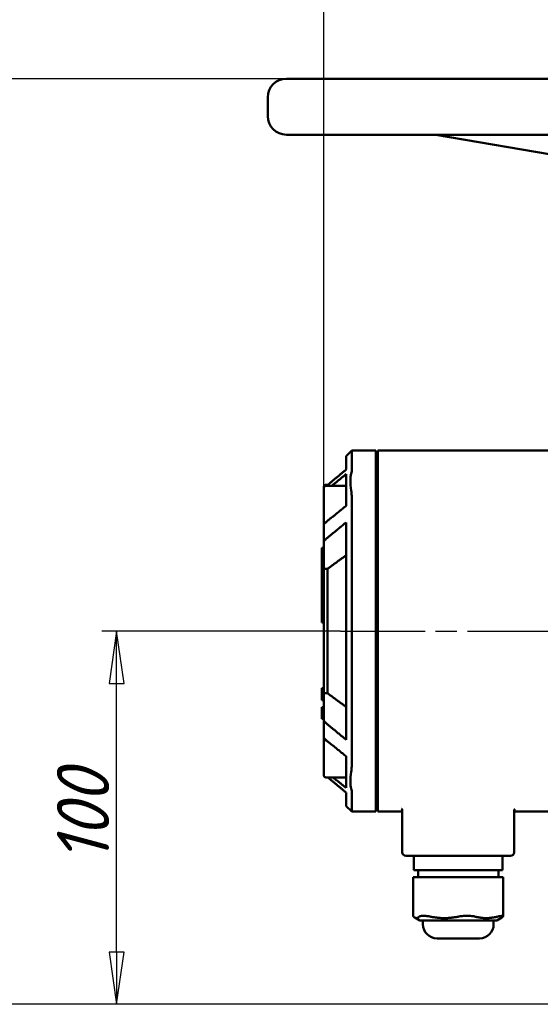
# Model space of a CAD drawing. Header units: millimetres. Extents: x -4672 to 9781, y -278 to 1426.
# Tile 4 of 28: x 285 to 424, y 702 to 966. Entities that reach past the tile are written whole.
import ezdxf

# ---------------------------------------------------------------- set-up
doc = ezdxf.new("R2010")
doc.units = ezdxf.units.MM
doc.header["$LTSCALE"] = 4
doc.linetypes.add('CHAIN', pattern=[0.7087, 0.4724, -0.0591, 0.1181, -0.0591])
for name, color, linetype, lineweight in [('Видимый контур (ГОСТ)', 7, 'Continuous', 50), ('Линия резьбы (ГОСТ)', 7, 'Continuous', 25), ('Осевая линия (ГОСТ)', 7, 'Continuous', 25), ('Размер (ГОСТ)', 7, 'Continuous', 25)]:
    doc.layers.add(name, color=color, linetype=linetype, lineweight=lineweight)
doc.styles.add('Обычный текст (ГОСТ)', font='GOST Common Italic.ttf')
doc.dimstyles.new('Обычный (ГОСТ)', dxfattribs={"dimscale": 4, "dimtxt": 3.5, "dimasz": 3.5, "dimexe": 1, "dimexo": 0, "dimgap": 0.5, "dimtad": 1, "dimtxsty": 'Обычный текст (ГОСТ)', "dimblk": 'Filled-1', "dimcen": 0.09, "dimdle": 15, "dimclrd": 256, "dimclre": 256, "dimclrt": 256, "dimazin": 2, "dimtfac": 0.714286, "dimtdec": 3, "dimtmove": 0, "dimatfit": 3, "dimfxl": 1, "dimtolj": 1, "dimlwd": 25, "dimlwe": 25, "dimarcsym": 0})

# ---------------------------------------------------------------- blocks, each defined once
blk = doc.blocks.new('Filled-1')
at = {"color": 0}
for p, q in [((0, 0), (-1, 0.143)), ((-1, 0.143), (-1, -0.143)), ((-1, 0), (0, 0)), ((-1, -0.143), (0, 0))]:
    blk.add_line(p, q, dxfattribs=at)
at = {"color": 0, "flags": 128}
blk.add_lwpolyline([(-1, -0.143), (0, 0), (-1, 0.143), (-1, -0.143)], dxfattribs=at)
at = {"color": 0}
blk.add_solid([(-1, -0.143), (0, 0), (-1, 0.143), (-1, -0.143)], dxfattribs=at)
blk = doc.blocks.new('*D9')
at = {"layer": 'Defpoints', "color": 0, "linetype": 'Continuous', "transparency": 16777216}
for p in [(846.1, 1065.73), (846.1, 845.73), (366.1, 818.38)]:
    blk.add_point(p, dxfattribs=at)
at = {"layer": 'Размер (ГОСТ)', "linetype": 'Continuous', "lineweight": 25, "transparency": 16777216}
for p, q in [((366.1, 818.38), (366.1, 1069.73)), ((846.1, 845.73), (846.1, 1069.73)), ((380.1, 1065.73), (832.1, 1065.73))]:
    blk.add_line(p, q, dxfattribs=at)
at = {"layer": 'Размер (ГОСТ)', "linetype": 'Continuous', "lineweight": 25, "transparency": 16777216, "xscale": 14, "yscale": 14, "zscale": 14, "rotation": 180}
blk.add_blockref('Filled-1', (366.1, 1065.73), dxfattribs=at)
at = {"layer": 'Размер (ГОСТ)', "linetype": 'Continuous', "lineweight": 25, "transparency": 16777216, "xscale": 14, "yscale": 14, "zscale": 14}
blk.add_blockref('Filled-1', (846.1, 1065.73), dxfattribs=at)
at = {"layer": 'Размер (ГОСТ)', "linetype": 'Continuous', "lineweight": 25, "transparency": 16777216, "insert": (586.99, 1081.73), "char_height": 14, "attachment_point": 1, "style": 'Обычный текст (ГОСТ)'}
blk.add_mtext('\\A1;480', dxfattribs=at)
blk = doc.blocks.new('*D11')
at = {"layer": 'Defpoints', "color": 0, "linetype": 'Continuous', "transparency": 16777216}
for p in [(310.6, 801.73), (370.6, 801.73), (438.6, 701.73)]:
    blk.add_point(p, dxfattribs=at)
at = {"layer": 'Размер (ГОСТ)', "linetype": 'Continuous', "lineweight": 25, "transparency": 16777216}
for p, q in [((370.6, 801.73), (306.6, 801.73)), ((310.6, 715.73), (310.6, 787.73)), ((438.6, 701.73), (306.6, 701.73))]:
    blk.add_line(p, q, dxfattribs=at)
at = {"layer": 'Размер (ГОСТ)', "linetype": 'Continuous', "lineweight": 25, "transparency": 16777216, "xscale": 14, "yscale": 14, "zscale": 14}
for p, rotation in [((310.6, 801.73), 90), ((310.6, 701.73), 270)]:
    blk.add_blockref('Filled-1', p, dxfattribs=dict(at, rotation=rotation))
at = {"layer": 'Размер (ГОСТ)', "linetype": 'Continuous', "lineweight": 25, "transparency": 16777216, "insert": (294.6, 739.61), "char_height": 14, "attachment_point": 1, "rotation": 90, "style": 'Обычный текст (ГОСТ)'}
blk.add_mtext('\\A1;100', dxfattribs=at)
blk = doc.blocks.new('*D14')
at = {"layer": 'Defpoints', "color": 0, "linetype": 'Continuous', "transparency": 16777216}
for p in [(235.24, 949.73), (356.1, 949.73), (438.6, 701.73)]:
    blk.add_point(p, dxfattribs=at)
at = {"layer": 'Размер (ГОСТ)', "linetype": 'Continuous', "lineweight": 25, "transparency": 16777216}
for p, q in [((356.1, 949.73), (231.24, 949.73)), ((235.24, 715.73), (235.24, 935.73)), ((438.6, 701.73), (231.24, 701.73))]:
    blk.add_line(p, q, dxfattribs=at)
at = {"layer": 'Размер (ГОСТ)', "linetype": 'Continuous', "lineweight": 25, "transparency": 16777216, "xscale": 14, "yscale": 14, "zscale": 14}
for p, rotation in [((235.24, 949.73), 90), ((235.24, 701.73), 270)]:
    blk.add_blockref('Filled-1', p, dxfattribs=dict(at, rotation=rotation))
at = {"layer": 'Размер (ГОСТ)', "linetype": 'Continuous', "lineweight": 25, "transparency": 16777216, "insert": (219.24, 809.89), "char_height": 14, "attachment_point": 1, "rotation": 90, "style": 'Обычный текст (ГОСТ)'}
blk.add_mtext('\\A1;248', dxfattribs=at)

msp = doc.modelspace()

# ---------------------------------------------------------------- linework, layer by layer
at = {"layer": 'Видимый контур (ГОСТ)'}
for p, q in [((356.103, 949.735), (696.103, 949.735)), ((351.103, 939.735), (351.103, 944.735)), ((696.103, 934.735), (356.103, 934.735)), ((396.146, 934.735), (480.555, 920.218)), ((372.103, 848.616), (373.603, 850.116)), ((373.603, 850.116), (373.603, 844.506)), ((380.103, 850.116), (373.603, 850.116)), ((380.103, 850.116), (380.103, 844.506)), ((380.603, 850.116), (380.603, 844.506)), ((451.329, 850.116), (380.603, 850.116)), ((372.103, 844.985), (372.103, 848.616)), ((380.103, 844.506), (380.103, 837.995)), ((380.603, 837.995), (380.603, 844.506)), ((372.103, 842.836), (372.103, 843.768)), ((372.103, 842.836), (372.103, 838.291)), ((366.103, 840.02), (366.103, 840.358)), ((366.103, 831.22), (366.103, 840.02)), ((366.703, 840.958), (367.248, 840.958)), ((366.703, 840.62), (372.103, 840.62)), ((380.103, 838.958), (380.603, 838.958)), ((372.103, 835.282), (372.103, 838.291)), ((373.603, 837.995), (373.603, 765.474)), ((380.103, 838.62), (380.603, 838.62)), ((380.103, 837.995), (380.103, 765.474)), ((380.603, 837.995), (380.603, 765.474)), ((366.103, 830.414), (366.103, 831.22)), ((380.103, 832.62), (380.603, 832.62)), ((366.103, 825.857), (366.103, 830.414)), ((372.103, 772.627), (372.103, 830.843)), ((366.103, 818.381), (366.103, 825.857)), ((365.603, 820.24), (365.603, 824.049)), ((365.603, 824.049), (366.103, 824.049)), ((380.603, 823.718), (380.103, 823.718)), ((365.603, 819.138), (365.603, 820.24)), ((365.603, 820.24), (366.103, 820.24)), ((365.603, 811.715), (365.603, 819.138)), ((365.603, 819.138), (366.103, 819.138)), ((367.103, 818.381), (366.103, 818.381)), ((366.103, 818.381), (366.103, 785.089)), ((367.103, 785.089), (367.103, 818.381)), ((365.603, 804.049), (365.603, 811.715)), ((365.603, 811.715), (366.103, 811.715)), ((365.603, 804.049), (366.103, 804.049)), ((365.603, 786.335), (365.603, 786.4)), ((365.603, 786.4), (366.103, 786.4)), ((365.603, 785.975), (365.603, 786.335)), ((365.603, 786.335), (366.103, 786.335)), ((365.603, 785.14), (365.603, 785.975)), ((365.603, 785.975), (366.103, 785.975)), ((365.603, 784.779), (365.603, 785.14)), ((365.603, 785.14), (366.103, 785.14)), ((365.603, 783.648), (365.603, 784.779)), ((365.603, 784.779), (366.103, 784.779)), ((365.603, 783.287), (365.603, 783.648)), ((365.603, 783.648), (366.103, 783.648)), ((367.103, 785.089), (366.103, 785.089)), ((366.103, 777.612), (366.103, 785.089)), ((380.603, 783.753), (380.103, 783.753)), ((365.603, 783.287), (366.103, 783.287)), ((365.603, 783.223), (365.603, 783.287)), ((365.603, 783.223), (366.103, 783.223)), ((365.603, 781.317), (365.603, 781.371)), ((365.603, 781.371), (366.103, 781.371)), ((365.603, 781.075), (365.603, 781.317)), ((365.603, 781.317), (366.103, 781.317)), ((365.603, 779.791), (365.603, 781.075)), ((365.603, 778.514), (365.603, 779.791)), ((365.603, 778.269), (365.603, 778.514)), ((365.603, 778.514), (366.103, 778.514)), ((365.603, 778.269), (366.103, 778.269)), ((365.603, 778.215), (365.603, 778.269)), ((365.603, 778.215), (366.103, 778.215)), ((365.603, 778.21), (365.603, 778.215)), ((365.603, 778.21), (366.103, 778.21)), ((366.103, 773.056), (366.103, 777.612)), ((366.103, 771.912), (366.103, 773.056)), ((366.103, 763.112), (366.103, 771.912)), ((366.703, 772.512), (366.769, 772.512)), ((380.103, 770.849), (380.603, 770.849)), ((380.103, 770.512), (380.603, 770.512)), ((372.103, 765.178), (372.103, 768.187)), ((372.103, 765.178), (372.103, 760.633)), ((380.103, 765.474), (380.103, 758.963)), ((380.603, 758.963), (380.603, 765.474)), ((366.703, 762.512), (372.103, 762.512)), ((380.103, 764.512), (380.603, 764.512)), ((372.103, 759.702), (372.103, 760.633)), ((372.103, 754.854), (372.103, 758.484)), ((373.603, 758.963), (373.603, 753.354)), ((380.103, 758.963), (380.103, 753.354)), ((380.603, 758.963), (380.603, 753.354)), ((372.103, 754.854), (373.603, 753.354)), ((380.103, 753.354), (373.603, 753.354)), ((387.169, 753.354), (380.603, 753.354)), ((387.169, 753.685), (387.169, 742.485)), ((417.169, 753.685), (417.169, 742.485)), ((459.14, 753.354), (417.169, 753.354)), ((416.169, 741.485), (388.169, 741.485)), ((390.292, 741.485), (390.292, 737.685)), ((414.046, 741.485), (414.046, 737.685)), ((390.292, 737.685), (390.301, 737.685)), ((390.778, 737.685), (390.301, 737.685)), ((390.778, 737.685), (393.396, 737.685)), ((391.408, 737.685), (391.408, 735.785)), ((400.523, 737.685), (393.396, 737.685)), ((400.523, 737.685), (405.264, 737.685)), ((411.913, 737.685), (405.264, 737.685)), ((411.913, 737.685), (414.046, 737.685)), ((412.929, 737.685), (412.929, 735.785)), ((390.103, 735.785), (390.19, 735.785)), ((390.103, 735.785), (390.103, 725.359)), ((391.659, 735.785), (390.19, 735.785)), ((391.659, 735.785), (394.771, 735.785)), ((402.087, 735.785), (394.771, 735.785)), ((402.087, 735.785), (406.75, 735.785)), ((412.597, 735.785), (406.75, 735.785)), ((412.597, 735.785), (414.234, 735.785)), ((414.234, 735.785), (414.234, 725.359)), ((391.861, 724.147), (390.504, 724.961)), ((391.861, 724.147), (412.477, 724.147)), ((392.687, 724.147), (392.687, 723.197)), ((411.65, 724.147), (411.65, 723.197)), ((412.477, 724.147), (413.834, 724.961)), ((407.85, 719.397), (396.487, 719.397))]:
    msp.add_line(p, q, dxfattribs=at)
for centre, radius, start, end in [((356.103, 944.735), 5, 90, 180), ((356.103, 939.735), 5, 180, 270), ((366.703, 840.358), 0.6, 90, 180), ((366.703, 840.02), 0.6, 90, 180), ((366.703, 831.22), 0.6, 180, 243.33433), ((366.703, 771.912), 0.6, 90, 180), ((366.703, 763.112), 0.6, 180, 270), ((388.169, 742.485), 1, 180, 270), ((416.169, 742.485), 1, 270, 0), ((396.487, 723.197), 3.8, 180, 270), ((407.85, 723.197), 3.8, 270, 0)]:
    msp.add_arc(centre, radius, start, end, dxfattribs=at)
for points, weights in [([(372.103, 844.985), (369.391, 842.753), (366.844, 840.62)], [1, 1.00040678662, 1.00010367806]), ([(368.213, 840.62), (370.116, 842.168), (372.103, 843.768)], [1.00020473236, 1.00028473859, 1]), ([(372.103, 835.282), (369.001, 832.785), (366.103, 830.414)], [1, 1.00044456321, 1]), ([(366.103, 825.857), (368.996, 828.285), (372.103, 830.843)], [1, 1.00046619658, 1]), ([(367.103, 818.381), (369.424, 820.093), (372.103, 822.05)], [1.00104952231, 1.00292773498, 1]), ([(372.103, 781.42), (369.424, 783.376), (367.103, 785.089)], [1, 1.00292773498, 1.00104952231]), ([(372.103, 772.627), (368.996, 775.184), (366.103, 777.612)], [1, 1.00046619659, 1]), ([(366.103, 773.056), (369.001, 770.685), (372.103, 768.187)], [1, 1.0004445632, 1]), ([(367.248, 762.512), (369.605, 760.54), (372.103, 758.484)], [1.00014712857, 1.00037465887, 1]), ([(372.103, 759.702), (370.332, 761.127), (368.628, 762.512)], [1, 1.00025373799, 1.00021783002]), ([(390.19, 725.216), (390.924, 724.473), (391.659, 725.216)], [1.13266408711, 1.19557772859, 1.13266408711]), ([(394.771, 725.216), (398.429, 724.473), (402.087, 725.216)], [1.13266408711, 1.19557772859, 1.13266408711]), ([(406.75, 725.216), (409.674, 724.473), (412.597, 725.216)], [1.13266408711, 1.19557772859, 1.13266408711]), ([(414.148, 725.216), (413.988, 725.054), (413.834, 724.961)], [1.13266408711, 1.14579539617, 1.15344518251])]:
    msp.add_rational_spline(points, weights, degree=2, dxfattribs=at)
for points in [[(373.603, 844.506), (373.603, 844.35), (373.566, 844.154), (373.493, 843.923)], [(373.493, 839.435), (373.566, 838.971), (373.603, 838.488), (373.603, 837.995)], [(373.603, 765.474), (373.603, 764.982), (373.566, 764.498), (373.493, 764.035)], [(373.493, 759.546), (373.566, 759.315), (373.603, 759.119), (373.603, 758.963)], [(390.19, 725.216), (390.135, 725.271), (390.104, 725.32), (390.104, 725.359)]]:
    msp.add_open_spline(points, degree=3, dxfattribs=at)
for points, knots in [([(373.493, 839.435), (373.34, 840.396), (373.261, 841.278), (373.261, 842.811), (373.34, 843.444), (373.493, 843.923)], [0, 0, 0, 0, 0.32536304, 0.32536304, 0.65074335, 0.65074335, 0.65074335, 0.65074335]), ([(373.493, 764.035), (373.34, 763.074), (373.261, 762.191), (373.261, 760.658), (373.34, 760.025), (373.493, 759.546)], [-0.65074335, -0.65074335, -0.65074335, -0.65074335, -0.32536352, -0.32536352, 0, 0, 0, 0]), ([(386.993, 754.117), (386.994, 754.117), (387.005, 754.108), (387.074, 754.032), (387.169, 753.858), (387.169, 753.685)], [6.57026464, 6.57026464, 6.57026464, 6.57026464, 6.64217017, 6.64217017, 6.81741022, 6.81741022, 6.81741022, 6.81741022]), ([(417.169, 753.685), (417.169, 753.805), (417.212, 753.935), (417.305, 754.09), (417.339, 754.116), (417.341, 754.117)], [2.28565011, 2.28565011, 2.28565011, 2.28565011, 2.4069598, 2.4069598, 2.53279827, 2.53279827, 2.53279827, 2.53279827]), ([(394.771, 725.216), (394.419, 725.287), (394.056, 725.348), (393.346, 725.435), (393.007, 725.456), (392.461, 725.456), (392.21, 725.435), (391.851, 725.348), (391.73, 725.287), (391.659, 725.216)], [-2.3988988, -2.3988988, -2.3988988, -2.3988988, -2.28096317, -2.28096317, -2.14943845, -2.14943845, -2.01791374, -2.01791374, -1.89997811, -1.89997811, -1.89997811, -1.89997811]), ([(402.087, 725.216), (402.439, 725.287), (402.832, 725.348), (403.677, 725.435), (404.13, 725.456), (404.948, 725.456), (405.379, 725.435), (406.136, 725.348), (406.468, 725.287), (406.75, 725.216)], [1.89997811, 1.89997811, 1.89997811, 1.89997811, 2.01791374, 2.01791374, 2.14943845, 2.14943845, 2.28096317, 2.28096317, 2.3988988, 2.3988988, 2.3988988, 2.3988988]), ([(414.148, 725.216), (414.218, 725.287), (414.249, 725.348), (414.202, 725.435), (414.11, 725.456), (413.838, 725.456), (413.636, 725.435), (413.15, 725.348), (412.878, 725.287), (412.597, 725.216)], [-2.3988988, -2.3988988, -2.3988988, -2.3988988, -2.28096317, -2.28096317, -2.14943845, -2.14943845, -2.01791374, -2.01791374, -1.89997811, -1.89997811, -1.89997811, -1.89997811])]:
    msp.add_open_spline(points, degree=3, knots=knots, dxfattribs=at)
at = {"layer": 'Линия резьбы (ГОСТ)'}
for p, q in [((380.603, 838.021), (380.103, 838.021)), ((380.103, 833.219), (380.603, 833.219)), ((380.603, 769.913), (380.103, 769.913)), ((380.103, 765.111), (380.603, 765.111))]:
    msp.add_line(p, q, dxfattribs=at)
at = {"layer": 'Осевая линия (ГОСТ)', "linetype": 'CHAIN', "ltscale": 11.993792}
msp.add_line((370.603, 801.735), (856.103, 801.735), dxfattribs=at)

# ---------------------------------------------------------------- dimensions: what is measured, and where the dimension line sits
at = {"layer": 'Размер (ГОСТ)', "linetype": 'Continuous', "lineweight": 25}
dim = msp.add_linear_dim(base=(846.103, 1065.735), p1=(366.103, 818.381), p2=(846.103, 845.735), dimstyle='Обычный (ГОСТ)', override={"dimgap": 0.5, "dimdec": 2, "dimtol": 0, "dimlim": 0, "dimtp": 0, "dimtm": 0, "dimtdec": 3, "dimtofl": 0, "dimatfit": 1}, dxfattribs=at)
dim.commit()
dim.dimension.update_dxf_attribs({"geometry": '*D9', "text_midpoint": (602.207, 1065.735), "dimtype": 160})
for base, p2, angle, picture, middle in [((235.242, 949.735), (356.103, 949.735), 270, '*D14', (235.242, 825.735)), ((310.603, 801.735), (370.603, 801.735), 90, '*D11', (310.603, 751.735))]:
    dim = msp.add_linear_dim(base=base, p1=(438.603, 701.735), p2=p2, angle=angle, dimstyle='Обычный (ГОСТ)', override={"dimgap": 0.5, "dimdec": 2, "dimtol": 0, "dimlim": 0, "dimtp": 0, "dimtm": 0, "dimtdec": 3, "dimtofl": 0, "dimatfit": 1}, dxfattribs=at)
    dim.commit()
    dim.dimension.update_dxf_attribs({"geometry": picture, "text_midpoint": middle, "dimtype": 160})

doc.saveas('drawing.dxf')
